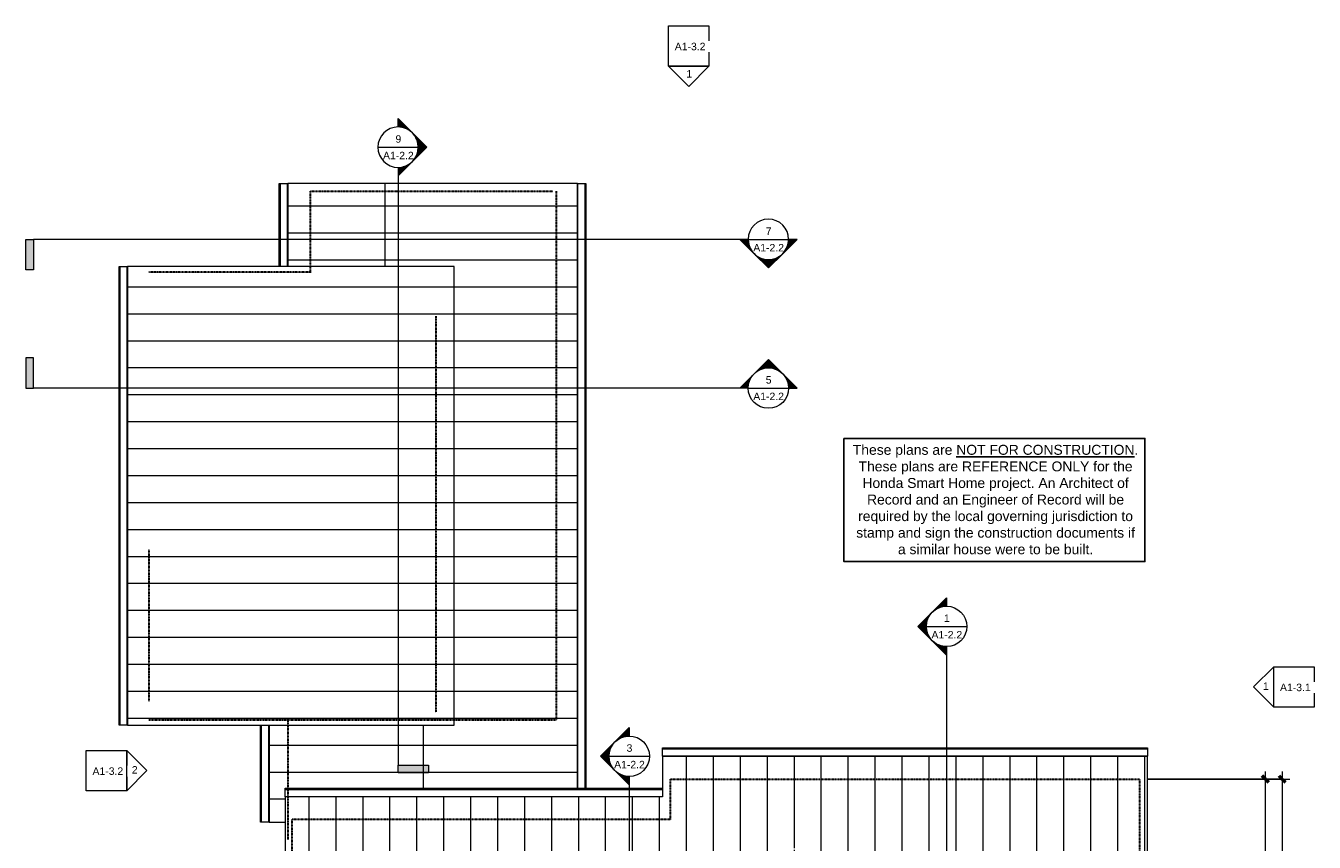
# Model space of a CAD drawing. Header units: inches. Extents: x -680 to 188, y -283 to 603.
# Tile 15 of 15: x -680 to 85, y 118 to 603. Entities that reach past the tile are written whole.
import ezdxf

# ---------------------------------------------------------------- set-up
doc = ezdxf.new("R2010")
doc.units = ezdxf.units.IN
doc.header["$MEASUREMENT"] = 0
doc.linetypes.add('1A Hidden Long', pattern=[0.21875, 0.15625, -0.0625])
for name, color, linetype, lineweight in [('A-ANNO-DIMS', 1, 'Continuous', 9), ('A-ANNO-DIMS-48', 1, 'Continuous', 9), ('A-ANNO-SYMB', 6, 'Continuous', 9), ('A-DETL', 5, 'Continuous', 9), ('A-ROOF', 4, 'Continuous', 18), ('A-ROOF-OTLN', 4, 'Continuous', 9), ('A-ROOF-PATT', 8, 'Continuous', 60)]:
    doc.layers.add(name, color=color, linetype=linetype, lineweight=lineweight)
doc.styles.add('Arial', font='arial.ttf', dxfattribs={"height": 4.425898})
doc.styles.add('Arial_1', font='arial.ttf', dxfattribs={"width": 0.9, "height": 4.425898})
doc.dimstyles.new('Linear_-_3_32__Arial_2_3', dxfattribs={"dimscale": 12, "dimtxt": 4.5, "dimasz": 0.3125, "dimexe": 0.375, "dimexo": 0.375, "dimgap": 0.0625, "dimtad": 1, "dimdec": 3, "dimrnd": 0.125, "dimzin": 3, "dimdsep": 46, "dimlunit": 4, "dimtxsty": 'Arial_1', "dimblk1": 'OBLIQUE', "dimblk2": 'OBLIQUE', "dimsah": 1, "dimcen": 0.09, "dimdle": 0.375, "dimazin": 0, "dimtfac": 1, "dimtdec": 3, "dimtix": 1, "dimtmove": 0, "dimatfit": 3, "dimfxl": 1, "dimtvp": 1, "dimfrac": 2, "dimtolj": 1, "dimtzin": 0, "dimarcsym": 2})

# ---------------------------------------------------------------- blocks, each defined once
blk = doc.blocks.new('Section - Section Head - Filled-22785-Clerestory Plan')
at = {"layer": 'A-ANNO-SYMB'}
h = blk.add_hatch(color=256, dxfattribs=at)
edge = h.paths.add_edge_path(flags=0)
edge.add_line((-0.427, 0.177), (-0.25, 0.354))
edge.add_line((-0.25, 0.354), (-0.25, 0.25))
edge.add_arc((-0.25, 0), 0.25, 90, 135)
h = blk.add_hatch(color=256, dxfattribs=at)
edge = h.paths.add_edge_path(flags=0)
edge.add_arc((-0.25, 0), 0.25, 45, 90)
edge.add_line((-0.25, 0.25), (-0.25, 0.354))
edge.add_line((-0.25, 0.354), (-0.073, 0.177))
h = blk.add_hatch(color=256, dxfattribs=at)
edge = h.paths.add_edge_path(flags=0)
edge.add_arc((-0.25, 0), 0.25, 137.9216, 180)
edge.add_line((-0.5, 0), (-0.604, 0))
edge.add_line((-0.604, 0), (-0.436, 0.168))
h = blk.add_hatch(color=256, dxfattribs=at)
edge = h.paths.add_edge_path(flags=0)
edge.add_line((-0.064, 0.168), (0.104, 0))
edge.add_line((0.104, 0), (0, 0))
edge.add_arc((-0.25, 0), 0.25, 0, 42.0784)
for p, q in [((-0.25, 0.354), (-0.604, 0)), ((-0.25, 0.354), (-0.427, 0.177)), ((-0.25, 0.354), (0.104, 0)), ((-0.25, 0.25), (-0.25, 0.354)), ((-0.073, 0.177), (-0.25, 0.354)), ((-0.25, 0.354), (-0.25, 0.25)), ((-0.436, 0.168), (-0.604, 0)), ((0.104, 0), (-0.064, 0.168)), ((-0.604, 0), (-0.5, 0)), ((0, 0), (0.104, 0)), ((-0.5, 0), (-0.604, 0)), ((0, 0), (0.104, 0))]:
    blk.add_line(p, q, dxfattribs=at)
for start, end in [(360, 180), (137.9216, 180), (90, 135), (45, 90), (0, 42.0784), (180, 360)]:
    blk.add_arc((-0.25, 0), 0.25, start, end, dxfattribs=at)
blk = doc.blocks.new('Section - 3_32_ x 3_8_-54337-Clerestory Plan')
at = {"layer": 'A-ANNO-SYMB'}
blk.add_hatch(color=256, dxfattribs=at).paths.add_polyline_path([(0, 0.375), (0, 0), (-0.09375, 0), (-0.09375, 0.375)], flags=0)
for p, q in [((0, 0.375), (-0.09375, 0.375)), ((-0.09375, 0.375), (-0.09375, 0)), ((0, 0), (0, 0.375)), ((-0.09375, 0), (0, 0))]:
    blk.add_line(p, q, dxfattribs=at)
blk = doc.blocks.new('Elevation - Detail Number-151647-Clerestory Plan')
at = {"layer": 'A-ANNO-SYMB'}
for p, q in [((-0.25, -0.25), (-0.25, 0.25)), ((-0.25, 0.25), (0.25, 0.25)), ((0.25, 0.25), (0.25, -0.25)), ((0.25, -0.25), (-0.25, -0.25))]:
    blk.add_line(p, q, dxfattribs=at)
blk = doc.blocks.new('Elevation - Detail Number-151370-Clerestory Plan')
at = {"layer": 'A-ANNO-SYMB'}
for p, q in [((0, 0.25), (-0.25, 0)), ((0.25, 0), (0, 0.25)), ((-0.25, 0), (0.25, 0))]:
    blk.add_line(p, q, dxfattribs=at)
blk = doc.blocks.new('DIMBLOCK13-Clerestory Plan')
at = {"layer": 'A-ANNO-DIMS-48', "transparency": 16777216}
for p, q in [((-14.66, 155.83), (60.09, 155.83)), ((55.59, 155.83), (-14.66, 155.83)), ((55.59, 37.58), (55.59, 160.33)), ((-39.1, 37.58), (60.09, 37.58)), ((55.59, 37.58), (-39.1, 37.58))]:
    blk.add_line(p, q, dxfattribs=at)
at = {"layer": 'A-ANNO-DIMS-48', "lineweight": 50, "transparency": 16777216}
for p, q in [((55.59, 155.83), (53.71, 157.71)), ((55.59, 155.83), (57.46, 153.96)), ((55.59, 37.58), (53.71, 39.46)), ((55.59, 37.58), (57.46, 35.71))]:
    blk.add_line(p, q, dxfattribs=at)
at = {"layer": 'A-ANNO-DIMS-48', "color": 0, "transparency": 16777216, "insert": (49.1, 85.18), "char_height": 4.426, "width": 27.6646, "attachment_point": 1, "rotation": 90, "line_spacing_factor": 0.938532, "style": 'Arial_1'}
blk.add_mtext('9\'-10 1/4"', dxfattribs=at)
blk = doc.blocks.new('_Oblique')
at = {"color": 0, "linetype": 'ByBlock', "lineweight": -2}
blk.add_line((-0.5, -0.5), (0.5, 0.5), dxfattribs=at)
blk = doc.blocks.new('DIMBLOCK14-Clerestory Plan')
at = {"layer": 'A-ANNO-DIMS-48', "transparency": 16777216}
for p, q in [((-14.66, 155.83), (70.05, 155.83)), ((65.55, 155.83), (-14.66, 155.83)), ((65.55, 160.33), (65.55, -184.67)), ((-40.19, -180.17), (70.05, -180.17)), ((65.55, -180.17), (-40.19, -180.17))]:
    blk.add_line(p, q, dxfattribs=at)
at = {"layer": 'A-ANNO-DIMS-48', "lineweight": 50, "transparency": 16777216}
for p, q in [((65.55, 155.83), (63.67, 157.71)), ((65.55, 155.83), (67.42, 153.96)), ((65.55, -180.17), (63.67, -178.29)), ((65.55, -180.17), (67.42, -182.04))]:
    blk.add_line(p, q, dxfattribs=at)
at = {"layer": 'A-ANNO-DIMS-48', "color": 0, "transparency": 16777216, "insert": (59.06, -19.13), "char_height": 4.426, "width": 16.6985, "attachment_point": 1, "rotation": 90, "line_spacing_factor": 0.938532, "style": 'Arial_1'}
blk.add_mtext('28\'-0"', dxfattribs=at)

msp = doc.modelspace()

# ---------------------------------------------------------------- hatches: boundary and pattern name
at = {"layer": 'A-ROOF-PATT', "lineweight": 9}
h = msp.add_hatch(dxfattribs=at)
h.set_pattern_fill('FP_9', color=256, style=0, pattern_type=2)
h.set_pattern_definition([(0, (-82.137, 0), (0, 16), [])])
h.paths.add_polyline_path([(-467.0861, 460.0821), (-467.0861, 509.3321), (-524.6611, 509.3321), (-524.6611, 460.0821)], flags=0)
h = msp.add_hatch(dxfattribs=at)
h.set_pattern_fill('FP_8', color=256, style=0, pattern_type=2)
h.set_pattern_definition([(180, (-56.098, 0), (-2e-15, -16), [])])
h.paths.add_polyline_path([(-444.2861, 150.3321), (-352.7861, 150.3321), (-352.7861, 509.3321), (-467.0861, 509.3321), (-467.0861, 460.0821), (-425.8461, 460.0821), (-425.8461, 187.8321), (-444.2861, 187.8321)], flags=0)
h = msp.add_hatch(dxfattribs=at)
h.set_pattern_fill('FP_5', color=256, style=0, pattern_type=2)
h.set_pattern_definition([(0, (-92.09, 0), (0, 16), [])])
h.paths.add_polyline_path([(-425.8461, 187.8321), (-425.8461, 460.0821), (-619.7861, 460.0821), (-619.7861, 187.8321)], flags=0)
h = msp.add_hatch(dxfattribs=at)
h.set_pattern_fill('FP_10', color=256, style=0, pattern_type=2)
h.set_pattern_definition([(0, (-75.392, 0), (0, 16), [])])
h.paths.add_polyline_path([(-526.1611, 130.3321), (-526.1611, 150.3321), (-444.2861, 150.3321), (-444.2861, 187.8321), (-535.7861, 187.8321), (-535.7861, 130.3321)], flags=0)
h = msp.add_hatch(dxfattribs=at)
h.set_pattern_fill('FP_12', color=256, style=0, pattern_type=2)
h.set_pattern_definition([(270, (0, 36.352), (16, 1e-15), [])])
h.paths.add_polyline_path([(-524.0948, -22.3792), (-523.1611, -22.3792), (-523.1611, 32.9571), (-523.9111, 32.9571), (-523.9111, 39.2071), (-517.6611, 39.2071), (-517.6611, 38.4571), (-428.0361, 38.4571), (-428.0361, 39.9571), (-232.5361, 39.9571), (-232.5361, 38.4571), (-188.0361, 38.4571), (-188.0361, 39.9571), (-88.5361, 39.9571), (-88.5361, 38.4571), (-44.9111, 38.4571), (-44.9111, 39.2071), (-40.6611, 39.2071), (-40.6611, 34.9571), (-41.4111, 34.9571), (-41.4111, -18.5429), (-14.4111, -18.5429), (-14.4111, 169.3321), (-302.1611, 169.3321), (-302.1611, 145.3321), (-526.1611, 145.3321), (-526.1611, 85.3321), (-550.1611, 85.3321), (-550.1611, -22.3792)], flags=0)
h.paths.add_polyline_path([(-233.9708, 113.8455), (-227.9708, 116.8455), (-221.9708, 113.8455), (-232.5361, 113.8455)], flags=0)

# ---------------------------------------------------------------- linework, layer by layer
msp.add_lwpolyline([(-194.53, 358.0231), (-15.9589, 358.0231), (-15.9589, 284.8734), (-194.53, 284.8734)], close=True)
at = {"layer": 'A-ANNO-SYMB'}
for p, q in [((-471.1595, 530.8319), (-447.1595, 530.8319)), ((-459.1595, 518.8319), (-459.1595, 164.0064)), ((-251.402, 476.1336), (-675.6479, 476.1336)), ((-251.402, 476.1336), (-227.402, 476.1336)), ((-251.402, 387.8836), (-675.6479, 387.8836)), ((-251.402, 387.8836), (-227.402, 387.8836)), ((-145.6273, 246.4117), (-121.6273, 246.4117)), ((-133.6273, 234.4117), (-133.6273, -247.6528)), ((-333.9946, 169.3661), (-309.9946, 169.3661)), ((-321.9946, 157.3661), (-321.9946, -29.1304))]:
    msp.add_line(p, q, dxfattribs=at)
at = {"layer": 'A-DETL', "linetype": '1A Hidden Long', "lineweight": 30}
for p, q in [((-511.1611, 504.7071), (-367.1611, 504.7071)), ((-511.1611, 456.7071), (-511.1611, 504.7071)), ((-365.4111, 504.7071), (-365.4111, 190.9571)), ((-510.7861, 456.7071), (-607.1611, 456.7071)), ((-436.7861, 430.5821), (-436.7861, 195.3321)), ((-607.1611, 292.1446), (-607.1611, 202.1446)), ((-524.6611, 191.8321), (-524.6611, 119.8321)), ((-607.1611, 190.9571), (-365.4111, 190.9571)), ((-297.4111, 155.8321), (-19.1611, 155.8321)), ((-297.4111, 131.8321), (-297.4111, 155.8321)), ((-19.1611, 155.8321), (-19.1611, -11.2929)), ((-297.4111, 131.8321), (-522.2861, 131.8321)), ((-522.2861, 131.8321), (-522.2861, 70.9571))]:
    msp.add_line(p, q, dxfattribs=at)
at = {"layer": 'A-ROOF'}
for p, q in [((-352.7861, 509.3321), (-524.6611, 509.3321)), ((-524.6611, 509.3321), (-524.6611, 460.0821)), ((-467.0861, 509.3321), (-467.0861, 460.0821)), ((-352.7861, 150.3321), (-352.7861, 509.3321)), ((-425.8461, 460.0821), (-619.7861, 460.0821)), ((-619.7861, 460.0821), (-619.7861, 187.8321)), ((-425.8461, 187.8321), (-425.8461, 460.0821)), ((-619.7861, 187.8321), (-425.8461, 187.8321)), ((-535.7861, 187.8321), (-535.7861, 130.3321)), ((-444.2861, 187.8321), (-444.2861, 150.3321)), ((-302.1611, 169.3321), (-302.1611, 150.3321)), ((-14.4111, 169.3321), (-302.1611, 169.3321)), ((-14.4111, -18.5429), (-14.4111, 169.3321)), ((-302.1611, 145.3321), (-526.1611, 145.3321)), ((-526.1611, 145.3321), (-526.1611, 85.3321)), ((-302.1611, 149.7071), (-302.1611, 145.4571)), ((-535.7861, 130.3321), (-526.1611, 130.3321))]:
    msp.add_line(p, q, dxfattribs=at)
at = {"layer": 'A-ROOF-OTLN'}
for p, q in [((-529.6611, 509.3321), (-524.6611, 509.3321)), ((-529.6611, 460.0821), (-529.6611, 509.3321)), ((-529.1611, 460.0821), (-529.1611, 509.3321)), ((-529.0361, 460.0821), (-529.0361, 509.3321)), ((-524.7861, 460.0821), (-524.7861, 509.3321)), ((-352.7861, 509.3321), (-347.7861, 509.3321)), ((-352.6611, 509.3321), (-352.6611, 150.3321)), ((-348.4111, 509.3321), (-348.4111, 150.3321)), ((-348.2861, 509.3321), (-348.2861, 150.3321)), ((-347.7861, 509.3321), (-347.7861, 150.3321)), ((-624.7861, 460.0821), (-619.7861, 460.0821)), ((-624.7861, 187.8321), (-624.7861, 460.0821)), ((-624.2861, 187.8321), (-624.2861, 460.0821)), ((-624.1611, 187.8321), (-624.1611, 460.0821)), ((-619.9111, 187.8321), (-619.9111, 460.0821)), ((-619.7861, 187.8321), (-624.7861, 187.8321)), ((-540.7861, 130.3321), (-540.7861, 187.8321)), ((-540.2861, 130.3321), (-540.2861, 187.8321)), ((-540.1611, 130.3321), (-540.1611, 187.8321)), ((-535.9111, 130.3321), (-535.9111, 187.8321)), ((-302.1611, 169.3321), (-302.1611, 174.3321)), ((-302.1611, 174.3321), (-14.4111, 174.3321)), ((-302.1611, 173.8321), (-14.4111, 173.8321)), ((-302.1611, 173.7071), (-14.4111, 173.7071)), ((-302.1611, 169.4571), (-14.4111, 169.4571)), ((-14.4111, 174.3321), (-14.4111, 169.3321)), ((-526.1611, 145.3321), (-526.1611, 150.3321)), ((-526.1611, 150.3321), (-302.1611, 150.3321)), ((-526.1611, 149.8321), (-302.1611, 149.8321)), ((-526.1611, 149.7071), (-302.1611, 149.7071)), ((-526.1611, 145.4571), (-302.1611, 145.4571)), ((-302.1611, 150.3321), (-302.1611, 149.7071)), ((-302.1611, 145.4571), (-302.1611, 145.3321)), ((-535.7861, 130.3321), (-540.7861, 130.3321))]:
    msp.add_line(p, q, dxfattribs=at)

# ---------------------------------------------------------------- block references
at = {"layer": 'A-ANNO-SYMB', "xscale": 47.99999999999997, "yscale": 47.99999999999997, "zscale": 47.99999999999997}
for name, p in [('Elevation - Detail Number-151647-Clerestory Plan', (-286.6567, 590.9029)), ('Section - 3_32_ x 3_8_-54337-Clerestory Plan', (-675.6479, 387.8836)), ('Elevation - Detail Number-151647-Clerestory Plan', (72.5668, 210.515)), ('Elevation - Detail Number-151647-Clerestory Plan', (-632.2244, 160.8515))]:
    msp.add_blockref(name, p, dxfattribs=at)
at = {"layer": 'A-ANNO-SYMB', "extrusion": (0, 0, -1), "xscale": 47.99999999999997, "yscale": 47.99999999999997, "zscale": 47.99999999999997}
for name, p, rotation in [('Elevation - Detail Number-151370-Clerestory Plan', (286.6567, 578.9029), 180), ('Section - 3_32_ x 3_8_-54337-Clerestory Plan', (675.6479, 476.1336), 180), ('Section - Section Head - Filled-22785-Clerestory Plan', (133.6273, 234.4117), 270.0000000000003), ('Section - Section Head - Filled-22785-Clerestory Plan', (321.9946, 157.3661), 270.0000000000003), ('Section - 3_32_ x 3_8_-54337-Clerestory Plan', (459.1595, 164.0064), 90.00000000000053)]:
    msp.add_blockref(name, p, dxfattribs=dict(at, rotation=rotation))
at = {"layer": 'A-ANNO-SYMB', "xscale": 47.99999999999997, "yscale": 47.99999999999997, "zscale": 47.99999999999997}
for name, p, rotation in [('Section - Section Head - Filled-22785-Clerestory Plan', (-459.1595, 518.8319), 269.9999999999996), ('Section - Section Head - Filled-22785-Clerestory Plan', (-251.402, 476.1336), 180), ('Elevation - Detail Number-151370-Clerestory Plan', (60.5668, 210.515), 90)]:
    msp.add_blockref(name, p, dxfattribs=dict(at, rotation=rotation))
at = {"layer": 'A-ANNO-SYMB', "extrusion": (0, 0, -1), "xscale": 47.99999999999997, "yscale": 47.99999999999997, "zscale": 47.99999999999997}
msp.add_blockref('Section - Section Head - Filled-22785-Clerestory Plan', (251.402, 387.8836), dxfattribs=at)

# ---------------------------------------------------------------- texts
at = {"insert": (-104.5553, 354.1809), "char_height": 5.9011976, "width": 170.64303, "attachment_point": 2, "style": 'Arial'}
msp.add_mtext('These plans are {\\LNOT FOR CONSTRUCTION}. These plans are REFERENCE ONLY for the Honda Smart Home project. An Architect of Record and an Engineer of Record will be required by the local governing jurisdiction to stamp and sign the construction documents if a similar house were to be built.', dxfattribs=at)
at = {"layer": 'A-ANNO-SYMB', "char_height": 4.4259, "attachment_point": 2, "line_spacing_factor": 0.938532, "style": 'Arial'}
for s, insert, width in [('9', (-459.0058, 537.9164), 4.104), ('A1-2.2', (-459.0058, 528.0983), 21.708), ('7', (-239.2483, 483.2181), 4.104), ('A1-2.2', (-239.2483, 473.4), 21.708), ('5', (-239.2483, 394.9681), 4.104), ('A1-2.2', (-239.2483, 385.15), 21.708), ('1', (-133.4736, 253.4963), 4.104), ('A1-2.2', (-133.4736, 243.6782), 21.708), ('3', (-321.8409, 176.4506), 4.104), ('A1-2.2', (-321.8409, 166.6325), 21.708)]:
    msp.add_mtext(s, dxfattribs=dict(at, insert=insert, width=width))

# ---------------------------------------------------------------- dimensions: what is measured, and where the dimension line sits
at = {"layer": 'A-ANNO-DIMS'}
for base, p1, p2, override, picture, middle in [((65.5493, -180.1679), (-19.1611, 155.8321), (-44.6912, -180.1679), {"dimpost": '<>', "dimfxl": 336.968519}, 'DIMBLOCK14-Clerestory Plan', (62.5396, -12.1679)), ((55.5895, 155.8321), (-43.5986, 37.5821), (-19.1611, 155.8321), {"dimpost": '<>', "dimfxl": 120.748722}, 'DIMBLOCK13-Clerestory Plan', (52.5511, 96.7071))]:
    dim = msp.add_linear_dim(base=base, p1=p1, p2=p2, angle=90, dimstyle='Linear_-_3_32__Arial_2_3', override=override, dxfattribs=at)
    dim.commit()
    dim.dimension.update_dxf_attribs({"geometry": picture, "text_midpoint": middle})

# ---------------------------------------------------------------- next in the draw order: texts
at = {"layer": 'A-ANNO-SYMB', "char_height": 4.4259, "attachment_point": 2, "line_spacing_factor": 0.938532, "style": 'Arial', "bg_fill": 3, "box_fill_scale": 1.25, "bg_fill_color": 0, "bg_fill_transparency": 0}
for s, insert, width in [('A1-3.2', (-285.8579, 592.8096), 21.708), ('1', (-286.3977, 576.5586), 4.104), ('1', (55.8389, 213.1575), 4.104), ('A1-3.1', (73.3656, 212.4217), 21.708), ('A1-3.2', (-631.4256, 162.7582), 21.708)]:
    msp.add_mtext(s, dxfattribs=dict(at, insert=insert, width=width))

# ---------------------------------------------------------------- next in the draw order: block references
at = {"layer": 'A-ANNO-SYMB', "extrusion": (0, 0, -1), "xscale": 47.99999999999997, "yscale": 47.99999999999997, "zscale": 47.99999999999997, "rotation": 90.00000000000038}
msp.add_blockref('Elevation - Detail Number-151370-Clerestory Plan', (620.2244, 160.8515), dxfattribs=at)

# ---------------------------------------------------------------- next in the draw order: texts
at = {"layer": 'A-ANNO-SYMB', "insert": (-615.4965, 163.4941), "char_height": 4.4259, "width": 4.104, "attachment_point": 2, "line_spacing_factor": 0.938532, "style": 'Arial', "bg_fill": 3, "box_fill_scale": 1.25, "bg_fill_color": 0, "bg_fill_transparency": 0}
msp.add_mtext('2', dxfattribs=at)

doc.saveas('drawing.dxf')
